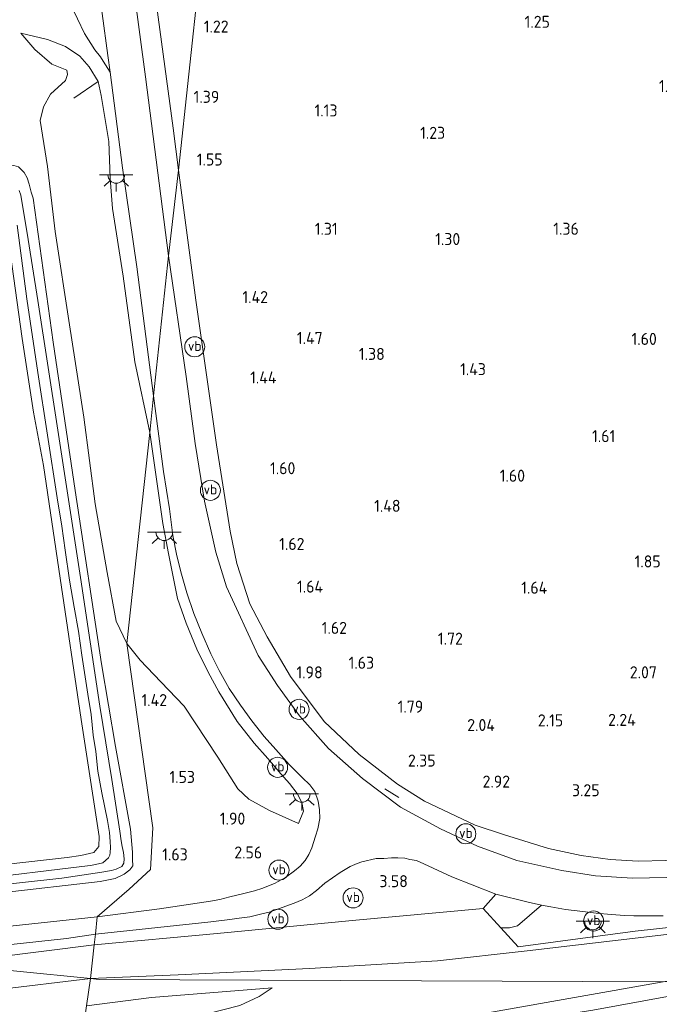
# Model space of a CAD drawing. Extents: x 126429 to 133038, y 413091 to 414846.
# Tile 230 of 256: x 131657 to 131753, y 413301 to 413448. Entities that reach past the tile are written whole.
import ezdxf
from ezdxf.enums import TextEntityAlignment as Align

# ---------------------------------------------------------------- set-up
doc = ezdxf.new("R2010")
doc.units = 0
for name, color, linetype, lineweight in [('B-ME-GR-BOUWLAND_AKKERBOUW-GV', 80, 'Continuous', 13), ('B-ME-GR-GRAS-GV', 60, 'Continuous', 13), ('B-ME-GW-TALUD_KRUIN-G', 90, 'Continuous', 18), ('B-ME-GW-TALUD_TEEN-G', 90, 'Continuous', 18), ('B-ME-IE-MEUBILAIR_WEGMEUBILAIR-G', 7, 'Continuous', 18), ('B-ME-IE-MEUBILAIR_WEGMEUBILAIR-S', 7, 'Continuous', 25), ('B-ME-IE-TERREINAFSCHEIDING_DOORGANG-G', 210, 'Continuous', 18), ('B-ME-IE-TERREINAFSCHEIDING_KUNSTMATIG_HEKWERK-G', 20, 'IE-TERREINAFSCHEIDING-KUNSTMATIG', 18), ('B-ME-OG-HOOGTEPUNT-S', 7, 'Continuous', 25), ('B-ME-OG-WATER_SLOOT-G', 120, 'Continuous', 18), ('B-ME-OG-WATER_SLOOT-GV', 120, 'Continuous', 18), ('B-ME-VH-VERHARDING_ASFALT-GV', 252, 'Continuous', 18), ('B-ME-VH-VERHARDING_BETON-GV', 252, 'Continuous', 18), ('B-ME-VH-VERHARDING_HALFVERHARDING-GV', 252, 'Continuous', 18), ('B-ME-VW-VERKEERSTEKEN_DRAAGCONSTRUCTIE-S', 7, 'Continuous', 25)]:
    doc.layers.add(name, color=color, linetype=linetype, lineweight=lineweight)
doc.styles.add('NLCS-ISO', font='NLCS-ISO.ttf')
doc.styles.add('NLCS-ISO-ANNOTATIVE-T18', font='NLCS-ISO.ttf', dxfattribs={"height": 1.8})
doc.linetypes.add('IE-TERREINAFSCHEIDING-KUNSTMATIG', pattern='A,4,[82,NLCS.SHX,S=0.75,R=90,X=0,Y=0],4,-2', length=10)

# ---------------------------------------------------------------- blocks, each defined once
blk = doc.blocks.new('SAL-HOOGTELABEL-SO')
at = {"color": 0, "linetype": 'ByBlock', "lineweight": -2, "style": 'NLCS-ISO-ANNOTATIVE-T18'}
blk.add_attdef('HOOGTE', text='', height=1.8, dxfattribs=at).set_placement((2.79, 0), align=Align.RIGHT)
blk = doc.blocks.new('SKL-ET_OV_LICHTPUNT-SO')
at = {"color": 0, "linetype": 'ByBlock', "lineweight": 18}
for points in [[(-1.25, 0), (-2.5, 0)], [(1.25, 0), (2.5, 0)], [(-0.92, -0.85), (-1.83, -1.7)], [(0, -1.25), (0, -2.5)], [(0.92, -0.85), (1.83, -1.7)]]:
    blk.add_lwpolyline(points, dxfattribs=at)
blk.add_lwpolyline([(0, 0), (1.25, 0, -1), (-1.25, 0)], format="xyb", close=True, dxfattribs=at)
blk = doc.blocks.new('SIE-WEG_PAAL_VERKEERSBORD-SO')
at = {"color": 0, "linetype": 'ByBlock', "lineweight": 18}
blk.add_circle((0, 0), 1.5, dxfattribs=at)
at = {"color": 0, "linetype": 'ByBlock', "lineweight": 18, "style": 'NLCS-ISO'}
blk.add_text('vb', height=1.5, dxfattribs=at).set_placement((0, 0.13), align=Align.MIDDLE_CENTER)

msp = doc.modelspace()

# ---------------------------------------------------------------- linework, layer by layer
at = {"layer": 'B-ME-GR-BOUWLAND_AKKERBOUW-GV'}
msp.add_polyline3d([(131655.55, 413417.302, 0.805), (131657.811, 413400.799, 0.853), (131659.524, 413389.821, 0.916), (131661.008, 413381.805, 0.858), (131663.507, 413364.98, 0.893), (131666.648, 413343.844, 1.036), (131669.339, 413326.349, 1.087), (131669.281, 413324.857, 1.099), (131668.566, 413323.985, 1.174), (131666.624, 413323.507, 1.182), (131664.578, 413323.2, 1.224), (131655.291, 413322.161, 1.141)], dxfattribs=at)
at = {"layer": 'B-ME-GR-GRAS-GV'}
for points in [[(131684.285, 413454.748, 1.184), (131681.215, 413425.991, 2.188), (131680.44, 413432.271, 2.221), (131677.681, 413452.618, 2.335), (131674.693, 413474.36, 2.307), (131672.15, 413494.626, 2.14), (131675.01, 413505.092, 1.221), (131678.774, 413517.495, 1.132), (131680.141, 413522.595, 1.148), (131681.166, 413535.463, 1.141), (131689.326, 413539.34, 0.876), (131693.518, 413539.809, 0.791)], [(131676.919, 413386.777, 2.652), (131673.484, 413355.229, 1.312), (131671.91, 413358.571, 1.212), (131670.564, 413365.851, 1.325), (131668.776, 413376.103, 1.212), (131667.073, 413389.044, 1.187), (131664.923, 413402.872, 1.187), (131662.753, 413416.803, 1.212), (131661.602, 413426.539, 1.287), (131660.521, 413433.437, 1.562), (131661.013, 413435.442, 1.787), (131662.094, 413437.331, 1.625), (131664.296, 413439.411, 1.887), (131664.613, 413440.292, 1.837), (131664.514, 413440.922, 1.825), (131662.269, 413441.859, 1.537), (131659.722, 413444.038, 1.5), (131657.648, 413446.469, 1.7), (131661.603, 413445.544, 2.137), (131664.302, 413444.478, 2.462), (131666.468, 413443.048, 2.575), (131667.855, 413441.421, 2.65), (131669.183, 413439.234, 2.557), (131669.635, 413437.138, 2.595), (131670.808, 413430.284, 2.52), (131670.999, 413424.798, 2.507), (131671.348, 413420.232, 2.495), (131672.958, 413410.12, 2.557), (131674.675, 413397.328, 2.507)], [(131702.369, 413329.049, 3.336), (131702.053, 413327.485, 3.334), (131701.701, 413326.42, 3.329), (131701.177, 413324.658, 3.302), (131700.727, 413323.652, 3.266), (131700.173, 413322.78, 3.257), (131699.425, 413321.926, 3.243), (131698.549, 413321.204, 3.23), (131697.203, 413320.237, 3.185), (131695.558, 413319.323, 3.167), (131694.695, 413318.962, 3.157), (131693.823, 413318.649, 3.117), (131692.563, 413318.223, 3.031), (131691.576, 413317.994, 3.004), (131690.773, 413317.773, 2.972), (131688.909, 413317.358, 2.9), (131687.422, 413316.956, 2.845), (131686.023, 413316.703, 2.827), (131678.351, 413315.538, 2.429), (131669.045, 413314.349, 2.06), (131673.8527, 413318.4994, 2.05), (131677.0249, 413321.4479, 1.225), (131677.3779, 413327.6406, 1.7062), (131673.484, 413355.229, 1.312), (131675.497, 413352.72, 1.472), (131678.59, 413349.502, 1.622), (131682.07, 413345.82, 1.859), (131687.089, 413338.215, 1.984), (131690.078, 413333.484, 2.084), (131691.729, 413331.953, 2.084), (131694.846, 413330.239, 2.384), (131699.165, 413328.303, 3.047), (131699.903, 413330.129, 3.3), (131699.681, 413331.451, 3.352), (131698.98, 413332.79, 3.288), (131697.82, 413334.286, 3.115), (131696.506, 413335.735, 3.18), (131694.575, 413338.011, 3.221), (131692.544, 413340.321, 3.135), (131689.984, 413343.575, 3.085), (131687.272, 413347.998, 2.977), (131685.677, 413350.942, 2.958), (131683.949, 413354.381, 2.913), (131682.382, 413358.25, 2.9), (131681.044, 413361.955, 2.882), (131679.71, 413368.651, 2.886), (131678.866, 413373.162, 2.805), (131676.919, 413386.777, 2.652), (131677.498, 413392.223, 2.72), (131678.967, 413380.943, 2.782), (131679.852, 413375.369, 2.863), (131680.394, 413371.383, 2.909), (131680.993, 413368.333, 2.918), (131681.691, 413365.564, 2.945), (131682.486, 413362.799, 2.958), (131683.509, 413359.704, 2.97), (131684.714, 413356.773, 3.038), (131686.07, 413353.686, 3.042), (131687.303, 413351.175, 3.049), (131688.775, 413348.508, 3.089), (131690.473, 413345.995, 3.135), (131692.17, 413343.656, 3.157), (131694.026, 413341.323, 3.193), (131695.773, 413339.352, 3.268), (131697.783, 413337.119, 3.254), (131699.707, 413335.183, 3.286), (131700.878, 413334.058, 3.312), (131701.633, 413333.076, 3.243), (131702.11, 413331.663, 3.214), (131702.317, 413330.368, 3.268)], [(131699.903, 413330.129, 3.3), (131699.165, 413328.303, 3.047), (131694.846, 413330.239, 2.384), (131691.729, 413331.953, 2.084), (131690.078, 413333.484, 2.084), (131687.089, 413338.215, 1.984), (131682.07, 413345.82, 1.859), (131678.59, 413349.502, 1.622), (131675.497, 413352.72, 1.472), (131673.484, 413355.229, 1.312), (131676.919, 413386.777, 2.652), (131678.866, 413373.162, 2.805), (131679.71, 413368.651, 2.886), (131681.044, 413361.955, 2.882), (131682.382, 413358.25, 2.9), (131683.949, 413354.381, 2.913), (131685.677, 413350.942, 2.958), (131687.272, 413347.998, 2.977), (131689.984, 413343.575, 3.085), (131692.544, 413340.321, 3.135), (131694.575, 413338.011, 3.221), (131696.506, 413335.735, 3.18), (131697.82, 413334.286, 3.115), (131698.98, 413332.79, 3.288), (131699.681, 413331.451, 3.352)], [(131687.012, 413311.833, 3.017), (131668.588, 413310.135, 2.08), (131668.791, 413311.738, 2.178), (131686.066, 413313.58, 2.894), (131688.88, 413313.942, 2.981), (131690.315, 413314.15, 3.053), (131691.896, 413314.355, 3.075), (131693.469, 413314.732, 3.203), (131694.788, 413315.056, 3.209), (131696.342, 413315.594, 3.243), (131697.291, 413315.938, 3.216), (131698.539, 413316.378, 3.275), (131699.704, 413316.906, 3.281), (131700.796, 413317.502, 3.261), (131701.842, 413318.272, 3.359), (131703.099, 413319.362, 3.443), (131705.389, 413320.995, 3.381), (131706.877, 413321.895, 3.356), (131707.926, 413322.315, 3.424), (131708.623, 413322.554, 3.443), (131710.784, 413323.071, 3.444), (131711.952, 413323.073, 3.474), (131713.077, 413323.144, 3.479), (131714.036, 413323.181, 3.479), (131715.1, 413323.098, 3.479), (131715.823, 413322.918, 3.479), (131716.837, 413322.751, 3.529), (131717.91, 413322.291, 3.529), (131722.13, 413320.306, 3.537), (131725.161, 413319.125, 3.535), (131728.686, 413317.718, 3.569), (131726.796, 413315.597, 3.605), (131707.729, 413313.834, 3.361)], [(131765.9, 413306.499, 5.967), (131753.718, 413304.612, 5.926), (131669.34, 413304.952, 2.687), (131668.042, 413305.112, 2.449), (131681.173, 413305.694, 3.087), (131700.82, 413306.613, 3.612), (131719.983, 413307.783, 3.824), (131733.397, 413309.259, 3.874), (131754.242, 413311.7, 3.912), (131780.16, 413315.151, 4.174), (131800.27, 413317.838, 4.449), (131818.517, 413319.815, 4.774), (131822.072, 413320.279, 4.924), (131806.109, 413315.444, 5.342), (131791.272, 413311.716, 5.804), (131776.325, 413308.586, 5.985)], [(131668.588, 413310.135, 2.08), (131645.977, 413307.314, 1.695), (131637.283, 413308.181, 1.407), (131664.486, 413311.087, 1.889), (131668.791, 413311.738, 2.178)], [(131668.588, 413310.135, 2.08), (131668.042, 413305.112, 2.449), (131645.977, 413307.314, 1.695)], [(131682.777, 413291.521, 6.205), (131665.718, 413289.287, 6.11), (131665.974, 413291.057, 5.859), (131695.155, 413294.536, 6.178), (131728.021, 413300.075, 6.274), (131753.718, 413304.612, 5.926), (131767.755, 413304.872, 6.043), (131743.187, 413300.366, 6.175), (131725.437, 413297.616, 6.157), (131700.593, 413294.007, 6.203)], [(131753.718, 413304.612, 5.926), (131728.021, 413300.075, 6.274), (131695.155, 413294.536, 6.178), (131665.974, 413291.057, 5.859), (131666.784, 413296.566, 4.179), (131685.289, 413299.771, 4.107), (131690.403, 413301.11, 4.095), (131693.305, 413302.421, 4.02), (131695.217, 413303.744, 4.02), (131677.17, 413302.264, 3.92), (131667.44, 413301.02, 3.807), (131668.042, 413305.112, 2.449), (131669.34, 413304.952, 2.687)], [(131685.289, 413299.771, 4.107), (131666.784, 413296.566, 4.179), (131667.44, 413301.02, 3.807), (131677.17, 413302.264, 3.92), (131695.217, 413303.744, 4.02), (131693.305, 413302.421, 4.02), (131690.403, 413301.11, 4.095)]]:
    msp.add_polyline3d(points, close=True, dxfattribs=at)
for points in [[(131677.681, 413452.618, 2.335), (131680.44, 413432.271, 2.221), (131681.215, 413425.991, 2.188), (131679.738, 413413.172, 2.598), (131676.292, 413439.936, 2.574), (131671.962, 413472.395, 2.554)], [(131754.115, 413322.769, 3.521), (131749.987, 413322.68, 3.562), (131745.782, 413322.91, 3.578), (131741.466, 413323.528, 3.617), (131736.584, 413324.552, 3.557), (131729.997, 413326.595, 3.569), (131725.62, 413328.035, 3.313), (131717.998, 413331.662, 3.053), (131713.987, 413334.172, 2.873), (131708.247, 413338.626, 2.617), (131703.003, 413343.544, 2.315), (131697.982, 413350.285, 2.284), (131694.47, 413356.191, 2.284), (131691.898, 413361.159, 2.216), (131689.925, 413367.191, 2.243), (131688.923, 413371.989, 2.347), (131686.891, 413384.909, 2.352), (131683.807, 413406.542, 2.365), (131681.215, 413425.991, 2.188), (131684.285, 413454.748, 1.184)], [(131664.019, 413453.063, 2.501), (131667.166, 413446.424, 2.509), (131668.695, 413443.982, 2.497), (131669.53, 413442.947, 2.509), (131669.94, 413442.281, 2.534), (131670.972, 413440.661, 2.642), (131672.82, 413426.319, 2.753), (131674.998, 413411.556, 2.716), (131677.498, 413392.223, 2.72), (131676.919, 413386.777, 2.652), (131674.675, 413397.328, 2.507), (131672.958, 413410.12, 2.557), (131671.348, 413420.232, 2.495), (131670.999, 413424.798, 2.507), (131670.808, 413430.284, 2.52), (131669.635, 413437.138, 2.595), (131669.183, 413439.234, 2.557), (131667.855, 413441.421, 2.65), (131666.468, 413443.048, 2.575), (131664.302, 413444.478, 2.462), (131661.603, 413445.544, 2.137), (131657.648, 413446.469, 1.7), (131659.722, 413444.038, 1.5), (131662.269, 413441.859, 1.537), (131664.514, 413440.922, 1.825), (131664.613, 413440.292, 1.837), (131664.296, 413439.411, 1.887), (131662.094, 413437.331, 1.625), (131661.013, 413435.442, 1.787), (131660.521, 413433.437, 1.562), (131661.602, 413426.539, 1.287), (131662.753, 413416.803, 1.212), (131664.923, 413402.872, 1.187), (131667.073, 413389.044, 1.187), (131668.776, 413376.103, 1.212), (131670.564, 413365.851, 1.325), (131671.91, 413358.571, 1.212), (131673.484, 413355.229, 1.312), (131677.3779, 413327.6406, 1.7062), (131677.0249, 413321.4479, 1.225), (131673.8527, 413318.4994, 2.05), (131669.045, 413314.349, 2.06), (131655.094, 413312.855, 1.626)], [(131657.282, 413426.497, 0.888), (131657.748, 413426.06, 0.904), (131658.116, 413425.655, 0.904), (131658.555, 413424.86, 0.929), (131658.868, 413423.9, 1.042), (131659.18, 413422.715, 1.025), (131659.466, 413421.79, 0.986), (131662.451, 413400.289, 1.172), (131665.766, 413378.084, 1.177), (131669.688, 413352.165, 1.169), (131671.809, 413339.813, 1.038), (131674.04, 413327.465, 1.325), (131674.36, 413324.002, 1.473), (131674.359, 413322.915, 1.438), (131674.378, 413321.969, 1.515), (131673.952, 413321.355, 1.456), (131673.088, 413320.75, 1.474), (131671.731, 413320.076, 1.461), (131669.519, 413319.636, 1.338), (131654.69, 413317.951, 1.263)], [(131654.69, 413317.951, 1.263), (131669.519, 413319.636, 1.338), (131671.731, 413320.076, 1.461), (131673.088, 413320.75, 1.474), (131673.952, 413321.355, 1.456), (131674.378, 413321.969, 1.515), (131674.359, 413322.915, 1.438), (131674.36, 413324.002, 1.473), (131674.04, 413327.465, 1.325), (131671.809, 413339.813, 1.038), (131669.688, 413352.165, 1.169), (131665.766, 413378.084, 1.177), (131662.451, 413400.289, 1.172), (131659.466, 413421.79, 0.986), (131659.18, 413422.715, 1.025), (131658.868, 413423.9, 1.042), (131658.555, 413424.86, 0.929), (131658.116, 413425.655, 0.904), (131657.748, 413426.06, 0.904), (131657.282, 413426.497, 0.888)], [(131756.8353, 413320.2843, 3.795), (131749.1471, 413320.123, 3.82), (131743.612, 413320.4862, 3.77), (131738.5764, 413321.2912, 3.72), (131731.8362, 413322.7528, 3.6825), (131725.9605, 413324.9144, 3.6825), (131720.4293, 413327.4884, 3.6075), (131714.441, 413330.7573, 3.47), (131708.7379, 413335.0305, 3.445), (131703.6632, 413339.5342, 3.4325), (131699.3316, 413344.3905, 3.395), (131696.0279, 413348.93, 3.245), (131693.1356, 413353.4161, 3.17), (131688.4099, 413363.6964, 3.02), (131686.8201, 413368.8855, 3.02), (131685.1046, 413376.4998, 3.045), (131683.7046, 413385.1428, 3.07), (131682.3601, 413395.1357, 2.995), (131679.738, 413413.172, 2.598), (131681.215, 413425.991, 2.188), (131683.807, 413406.542, 2.365), (131686.891, 413384.909, 2.352), (131688.923, 413371.989, 2.347), (131689.925, 413367.191, 2.243), (131691.898, 413361.159, 2.216), (131694.47, 413356.191, 2.284), (131697.982, 413350.285, 2.284), (131703.003, 413343.544, 2.315), (131708.247, 413338.626, 2.617), (131713.987, 413334.172, 2.873), (131717.998, 413331.662, 3.053), (131725.62, 413328.035, 3.313), (131729.997, 413326.595, 3.569), (131736.584, 413324.552, 3.557), (131741.466, 413323.528, 3.617), (131745.782, 413322.91, 3.578), (131749.987, 413322.68, 3.562), (131754.115, 413322.769, 3.521)], [(131652.407, 413318.905, -0.258), (131663.775, 413320.113, -0.258), (131669.769, 413321.02, -0.258), (131671.216, 413321.292, -0.258), (131671.886, 413321.47, -0.258), (131672.725, 413321.848, -0.258), (131673.048, 413322.36, -0.258), (131673.081, 413323.026, -0.258), (131672.988, 413323.952, -0.258), (131672.77, 413324.863, -0.258), (131672.664, 413325.685, -0.258), (131672.443, 413327.148, -0.258), (131671.243, 413334.883, -0.258), (131669.448, 413345.855, -0.258), (131666.563, 413365.104, -0.258), (131663.16, 413387.098, -0.258), (131660.179, 413406.483, -0.258), (131658.733, 413415.626, -0.258), (131657.656, 413422.253, -0.258), (131657.379, 413422.924, -0.258)], [(131657.107, 413417.781, -0.258), (131658.549, 413406.74, -0.258), (131660.191, 413395.751, -0.258), (131663.062, 413377.006, -0.258), (131663.747, 413372.737, -0.258), (131664.272, 413369.17, -0.258), (131664.934, 413364.671, -0.258), (131665.602, 413360.671, -0.258), (131666.274, 413357.071, -0.258), (131666.776, 413353.484, -0.258), (131667.64, 413347.621, -0.258), (131668.141, 413344.598, -0.258), (131668.429, 413341.528, -0.258), (131668.828, 413339.088, -0.258), (131669.146, 413336.118, -0.258), (131669.768, 413332.876, -0.258), (131670.572, 413328.755, -0.258), (131670.881, 413326.946, -0.258), (131671.019, 413325.615, -0.258), (131671.067, 413324.705, -0.258), (131670.993, 413323.962, -0.258), (131670.948, 413323.553, -0.258), (131670.733, 413323.17, -0.258), (131669.923, 413322.438, -0.258), (131669.272, 413322.249, -0.258), (131668.061, 413322.024, -0.258), (131666.769, 413321.864, -0.258), (131651.091, 413319.953, -0.258)], [(131655.291, 413322.161, 1.141), (131664.578, 413323.2, 1.224), (131666.624, 413323.507, 1.182), (131668.566, 413323.985, 1.174), (131669.281, 413324.857, 1.099), (131669.339, 413326.349, 1.087), (131666.648, 413343.844, 1.036), (131663.507, 413364.98, 0.893), (131661.008, 413381.805, 0.858), (131659.524, 413389.821, 0.916), (131657.811, 413400.799, 0.853), (131655.55, 413417.302, 0.805)], [(131754.242, 413311.7, 3.912), (131733.397, 413309.259, 3.874), (131719.983, 413307.783, 3.824), (131700.82, 413306.613, 3.612), (131681.173, 413305.694, 3.087), (131668.042, 413305.112, 2.449), (131668.588, 413310.135, 2.08), (131687.012, 413311.833, 3.017), (131707.729, 413313.834, 3.361), (131726.796, 413315.597, 3.605), (131729.436, 413312.702, 3.655), (131732.015, 413309.87, 3.66), (131749.526, 413312.183, 3.913), (131765.496, 413313.944, 3.94)], [(131765.496, 413313.944, 3.94), (131749.526, 413312.183, 3.913), (131732.015, 413309.87, 3.66), (131729.436, 413312.702, 3.655), (131730.753, 413312.69, 3.632), (131731.913, 413313.025, 3.682), (131735.536, 413316.076, 3.65), (131736.908, 413315.832, 3.703), (131739.136, 413315.467, 3.614), (131741.69, 413315.135, 3.669), (131743.692, 413314.904, 3.645), (131745.948, 413314.718, 3.682), (131747.977, 413314.57, 3.673), (131749.334, 413314.475, 3.678), (131751.085, 413314.483, 3.673), (131753.723, 413314.5, 3.687)], [(131359.166, 413279.204, 1.488), (131379.955, 413280.557, 1.494), (131418.63, 413283.569, 1.494), (131453.943, 413286.677, 1.494), (131486.244, 413289.916, 1.494), (131516.163, 413293.063, 1.494), (131552.551, 413296.95, 1.494), (131582.21, 413300.285, 1.504), (131606.751, 413303.138, 1.614), (131641.702, 413307, 1.866), (131645.977, 413307.314, 1.695), (131668.042, 413305.112, 2.449), (131653.889, 413303.425, 2.422), (131633.764, 413301.113, 2.174), (131610.083, 413298.526, 2.103), (131585.061, 413295.133, 2.007), (131555.669, 413291.76, 1.876), (131528.106, 413288.674, 1.986), (131499.848, 413286.532, 1.879), (131475.561, 413284.592, 1.726), (131451.108, 413282.218, 1.776), (131424.707, 413279.813, 1.703), (131394.466, 413276.774, 1.79), (131362.099, 413274.42, 1.841)], [(131633.764, 413301.113, 2.174), (131653.889, 413303.425, 2.422), (131668.042, 413305.112, 2.449), (131667.44, 413301.02, 3.807)]]:
    msp.add_polyline3d(points, dxfattribs=at)
at = {"layer": 'B-ME-GW-TALUD_KRUIN-G'}
for points in [[(131657.648, 413446.469, 1.7), (131661.603, 413445.544, 2.137), (131664.302, 413444.478, 2.462), (131666.468, 413443.048, 2.575), (131667.855, 413441.421, 2.65), (131669.183, 413439.234, 2.557), (131669.635, 413437.138, 2.595), (131670.808, 413430.284, 2.52), (131670.999, 413424.798, 2.507), (131671.348, 413420.232, 2.495), (131672.958, 413410.12, 2.557), (131674.675, 413397.328, 2.507), (131676.919, 413386.777, 2.652)], [(131676.919, 413386.777, 2.652), (131678.866, 413373.162, 2.805), (131679.71, 413368.651, 2.886), (131681.044, 413361.955, 2.882), (131682.382, 413358.25, 2.9), (131683.949, 413354.381, 2.913), (131685.677, 413350.942, 2.958), (131687.272, 413347.998, 2.977), (131689.984, 413343.575, 3.085), (131692.544, 413340.321, 3.135), (131694.575, 413338.011, 3.221), (131696.506, 413335.735, 3.18), (131697.82, 413334.286, 3.115), (131698.98, 413332.79, 3.288), (131699.681, 413331.451, 3.352), (131699.903, 413330.129, 3.3), (131699.165, 413328.303, 3.047)], [(131753.718, 413304.612, 5.926), (131728.021, 413300.075, 6.274), (131695.155, 413294.536, 6.178), (131665.974, 413291.057, 5.859)], [(131667.44, 413301.02, 3.807), (131677.17, 413302.264, 3.92), (131695.217, 413303.744, 4.02)]]:
    msp.add_polyline3d(points, dxfattribs=at)
at = {"layer": 'B-ME-GW-TALUD_TEEN-G'}
for points in [[(131657.648, 413446.469, 1.7), (131659.722, 413444.038, 1.5), (131662.269, 413441.859, 1.537), (131664.514, 413440.922, 1.825), (131664.613, 413440.292, 1.837), (131664.296, 413439.411, 1.887), (131662.094, 413437.331, 1.625), (131661.013, 413435.442, 1.787), (131660.521, 413433.437, 1.562), (131661.602, 413426.539, 1.287), (131662.753, 413416.803, 1.212), (131664.923, 413402.872, 1.187), (131667.073, 413389.044, 1.187), (131668.776, 413376.103, 1.212), (131670.564, 413365.851, 1.325), (131671.91, 413358.571, 1.212), (131673.484, 413355.229, 1.312)], [(131673.484, 413355.229, 1.312), (131675.497, 413352.72, 1.472), (131678.59, 413349.502, 1.622), (131682.07, 413345.82, 1.859), (131687.089, 413338.215, 1.984), (131690.078, 413333.484, 2.084), (131691.729, 413331.953, 2.084), (131694.846, 413330.239, 2.384), (131699.165, 413328.303, 3.047)], [(131668.042, 413305.112, 2.449), (131681.173, 413305.694, 3.087), (131700.82, 413306.613, 3.612), (131719.983, 413307.783, 3.824), (131733.397, 413309.259, 3.874), (131754.242, 413311.7, 3.912), (131780.16, 413315.151, 4.174), (131800.27, 413317.838, 4.449), (131818.517, 413319.815, 4.774), (131822.072, 413320.279, 4.924)], [(131668.042, 413305.112, 2.449), (131653.889, 413303.425, 2.422), (131633.764, 413301.113, 2.174), (131610.083, 413298.526, 2.103), (131585.061, 413295.133, 2.007), (131555.669, 413291.76, 1.876), (131528.106, 413288.674, 1.986), (131499.848, 413286.532, 1.879), (131475.561, 413284.592, 1.726), (131451.108, 413282.218, 1.776), (131424.707, 413279.813, 1.703), (131394.466, 413276.774, 1.79), (131362.099, 413274.42, 1.841), (131328.6, 413272.349, 1.871), (131297.527, 413270.053, 2.014)], [(131695.217, 413303.744, 4.02), (131693.305, 413302.421, 4.02), (131690.403, 413301.11, 4.095), (131685.289, 413299.771, 4.107), (131666.784, 413296.566, 4.179)]]:
    msp.add_polyline3d(points, dxfattribs=at)
at = {"layer": 'B-ME-IE-MEUBILAIR_WEGMEUBILAIR-G'}
msp.add_polyline3d([(131712.077, 413333.478, 3.17), (131714.167, 413332.209, 3.145)], dxfattribs=at)
at = {"layer": 'B-ME-IE-TERREINAFSCHEIDING_DOORGANG-G'}
msp.add_polyline3d([(131726.796, 413315.597, 3.605), (131729.436, 413312.702, 3.655)], dxfattribs=at)
at = {"layer": 'B-ME-IE-TERREINAFSCHEIDING_KUNSTMATIG_HEKWERK-G'}
for points in [[(131681.215, 413425.991, 2.188), (131680.44, 413432.271, 2.221), (131677.681, 413452.618, 2.335), (131674.693, 413474.36, 2.307), (131672.15, 413494.626, 2.14)], [(131665.558, 413436.766, 2.295), (131669.183, 413439.234, 2.557)], [(131725.62, 413328.035, 3.313), (131717.998, 413331.662, 3.053), (131713.987, 413334.172, 2.873), (131708.247, 413338.626, 2.617), (131703.003, 413343.544, 2.315), (131697.982, 413350.285, 2.284), (131694.47, 413356.191, 2.284), (131691.898, 413361.159, 2.216), (131689.925, 413367.191, 2.243), (131688.923, 413371.989, 2.347), (131686.891, 413384.909, 2.352), (131683.807, 413406.542, 2.365), (131681.215, 413425.991, 2.188)], [(131725.62, 413328.035, 3.313), (131729.997, 413326.595, 3.569), (131736.584, 413324.552, 3.557), (131741.466, 413323.528, 3.617), (131745.782, 413322.91, 3.578), (131749.987, 413322.68, 3.562), (131754.115, 413322.769, 3.521), (131757.819, 413323.012, 3.523), (131760.704, 413323.258, 3.689), (131769.611, 413324.263, 3.623), (131776.049, 413325.225, 3.906)], [(131825.881, 413319.515, 5.075), (131825.702, 413320.458, 4.978), (131825.441, 413321.827, 4.836), (131814.018, 413320.398, 4.587), (131795.355, 413317.976, 4.112), (131765.496, 413313.944, 3.94), (131749.526, 413312.183, 3.913), (131732.015, 413309.87, 3.66), (131729.436, 413312.702, 3.655)], [(131668.588, 413310.135, 2.08), (131687.012, 413311.833, 3.017), (131707.729, 413313.834, 3.361), (131726.796, 413315.597, 3.605)], [(131645.977, 413307.314, 1.695), (131668.588, 413310.135, 2.08)]]:
    msp.add_polyline3d(points, dxfattribs=at)
at = {"layer": 'B-ME-OG-WATER_SLOOT-G'}
for points in [[(131656.579, 413426.685, 0.786), (131655.433, 413426.617, 0.841), (131654.593, 413425.837, 0.961), (131654.333, 413424.332, 0.861), (131654.906, 413421.1, 0.847), (131655.55, 413417.302, 0.805), (131657.811, 413400.799, 0.853), (131659.524, 413389.821, 0.916), (131661.008, 413381.805, 0.858), (131663.507, 413364.98, 0.893), (131666.648, 413343.844, 1.036), (131669.339, 413326.349, 1.087), (131669.281, 413324.857, 1.099), (131668.566, 413323.985, 1.174), (131666.624, 413323.507, 1.182), (131664.578, 413323.2, 1.224), (131655.291, 413322.161, 1.141), (131635.65, 413319.346, 1.07), (131630.344, 413318.786, 1.096), (131627.159, 413318.852, 0.981)], [(131671.809, 413339.813, 1.038), (131669.688, 413352.165, 1.169), (131665.766, 413378.084, 1.177), (131662.451, 413400.289, 1.172), (131659.466, 413421.79, 0.986), (131659.18, 413422.715, 1.025), (131658.868, 413423.9, 1.042), (131658.555, 413424.86, 0.929), (131658.116, 413425.655, 0.904), (131657.748, 413426.06, 0.904), (131657.282, 413426.497, 0.888), (131656.579, 413426.685, 0.786)], [(131671.809, 413339.813, 1.038), (131674.04, 413327.465, 1.325), (131674.36, 413324.002, 1.473), (131674.359, 413322.915, 1.438), (131674.378, 413321.969, 1.515), (131673.952, 413321.355, 1.456), (131673.088, 413320.75, 1.474), (131671.731, 413320.076, 1.461), (131669.519, 413319.636, 1.338)], [(131669.519, 413319.636, 1.338), (131654.69, 413317.951, 1.263), (131628.342, 413314.919, 1.039), (131603.674, 413311.535, 0.905)]]:
    msp.add_polyline3d(points, dxfattribs=at)
at = {"layer": 'B-ME-OG-WATER_SLOOT-GV'}
for points in [[(131657.379, 413422.924, -0.258), (131657.656, 413422.253, -0.258), (131658.733, 413415.626, -0.258), (131660.179, 413406.483, -0.258), (131663.16, 413387.098, -0.258), (131666.563, 413365.104, -0.258), (131669.448, 413345.855, -0.258), (131671.243, 413334.883, -0.258), (131672.443, 413327.148, -0.258), (131672.664, 413325.685, -0.258), (131672.77, 413324.863, -0.258), (131672.988, 413323.952, -0.258), (131673.081, 413323.026, -0.258), (131673.048, 413322.36, -0.258), (131672.725, 413321.848, -0.258), (131671.886, 413321.47, -0.258), (131671.216, 413321.292, -0.258), (131669.769, 413321.02, -0.258), (131663.775, 413320.113, -0.258), (131652.407, 413318.905, -0.258)], [(131651.091, 413319.953, -0.258), (131666.769, 413321.864, -0.258), (131668.061, 413322.024, -0.258), (131669.272, 413322.249, -0.258), (131669.923, 413322.438, -0.258), (131670.733, 413323.17, -0.258), (131670.948, 413323.553, -0.258), (131670.993, 413323.962, -0.258), (131671.067, 413324.705, -0.258), (131671.019, 413325.615, -0.258), (131670.881, 413326.946, -0.258), (131670.572, 413328.755, -0.258), (131669.768, 413332.876, -0.258), (131669.146, 413336.118, -0.258), (131668.828, 413339.088, -0.258), (131668.429, 413341.528, -0.258), (131668.141, 413344.598, -0.258), (131667.64, 413347.621, -0.258), (131666.776, 413353.484, -0.258), (131666.274, 413357.071, -0.258), (131665.602, 413360.671, -0.258), (131664.934, 413364.671, -0.258), (131664.272, 413369.17, -0.258), (131663.747, 413372.737, -0.258), (131663.062, 413377.006, -0.258), (131660.191, 413395.751, -0.258), (131658.549, 413406.74, -0.258), (131657.107, 413417.781, -0.258)]]:
    msp.add_polyline3d(points, dxfattribs=at)
at = {"layer": 'B-ME-VH-VERHARDING_ASFALT-GV'}
for points in [[(131671.962, 413472.395, 2.554), (131676.292, 413439.936, 2.574), (131679.738, 413413.172, 2.598), (131677.498, 413392.223, 2.72), (131674.998, 413411.556, 2.716), (131672.82, 413426.319, 2.753), (131670.972, 413440.661, 2.642), (131670.652, 413443.139, 2.623), (131668.971, 413455.745, 2.615)], [(131753.723, 413314.5, 3.687), (131751.085, 413314.483, 3.673), (131749.334, 413314.475, 3.678), (131747.977, 413314.57, 3.673), (131745.948, 413314.718, 3.682), (131743.692, 413314.904, 3.645), (131741.69, 413315.135, 3.669), (131739.136, 413315.467, 3.614), (131736.908, 413315.832, 3.703), (131735.536, 413316.076, 3.65), (131733.504, 413316.548, 3.655), (131728.686, 413317.718, 3.569), (131725.161, 413319.125, 3.535), (131722.13, 413320.306, 3.537), (131717.91, 413322.291, 3.529), (131716.837, 413322.751, 3.529), (131715.823, 413322.918, 3.479), (131715.1, 413323.098, 3.479), (131714.036, 413323.181, 3.479), (131713.077, 413323.144, 3.479), (131711.952, 413323.073, 3.474), (131710.784, 413323.071, 3.444), (131708.623, 413322.554, 3.443), (131707.926, 413322.315, 3.424), (131706.877, 413321.895, 3.356), (131705.389, 413320.995, 3.381), (131703.099, 413319.362, 3.443), (131701.842, 413318.272, 3.359), (131700.796, 413317.502, 3.261), (131699.704, 413316.906, 3.281), (131698.539, 413316.378, 3.275), (131697.291, 413315.938, 3.216), (131696.342, 413315.594, 3.243), (131694.788, 413315.056, 3.209), (131693.469, 413314.732, 3.203), (131691.896, 413314.355, 3.075), (131690.315, 413314.15, 3.053), (131688.88, 413313.942, 2.981), (131686.066, 413313.58, 2.894), (131668.791, 413311.738, 2.178), (131669.045, 413314.349, 2.06), (131678.351, 413315.538, 2.429), (131686.023, 413316.703, 2.827), (131687.422, 413316.956, 2.845), (131688.909, 413317.358, 2.9), (131690.773, 413317.773, 2.972), (131691.576, 413317.994, 3.004), (131692.563, 413318.223, 3.031), (131693.823, 413318.649, 3.117), (131694.695, 413318.962, 3.157), (131695.558, 413319.323, 3.167), (131697.203, 413320.237, 3.185), (131698.549, 413321.204, 3.23), (131699.425, 413321.926, 3.243), (131700.173, 413322.78, 3.257), (131700.727, 413323.652, 3.266), (131701.177, 413324.658, 3.302), (131701.701, 413326.42, 3.329), (131702.053, 413327.485, 3.334), (131702.369, 413329.049, 3.336), (131702.317, 413330.368, 3.268), (131702.11, 413331.663, 3.214), (131701.633, 413333.076, 3.243), (131700.878, 413334.058, 3.312), (131699.707, 413335.183, 3.286), (131697.783, 413337.119, 3.254), (131695.773, 413339.352, 3.268), (131694.026, 413341.323, 3.193), (131692.17, 413343.656, 3.157), (131690.473, 413345.995, 3.135), (131688.775, 413348.508, 3.089), (131687.303, 413351.175, 3.049), (131686.07, 413353.686, 3.042), (131684.714, 413356.773, 3.038), (131683.509, 413359.704, 2.97), (131682.486, 413362.799, 2.958), (131681.691, 413365.564, 2.945), (131680.993, 413368.333, 2.918), (131680.394, 413371.383, 2.909), (131679.852, 413375.369, 2.863), (131678.967, 413380.943, 2.782), (131677.498, 413392.223, 2.72), (131679.738, 413413.172, 2.598), (131682.3601, 413395.1357, 2.995), (131683.7046, 413385.1428, 3.07), (131685.1046, 413376.4998, 3.045), (131686.8201, 413368.8855, 3.02), (131688.4099, 413363.6964, 3.02), (131693.1356, 413353.4161, 3.17), (131696.0279, 413348.93, 3.245), (131699.3316, 413344.3905, 3.395), (131703.6632, 413339.5342, 3.4325), (131708.7379, 413335.0305, 3.445), (131714.441, 413330.7573, 3.47), (131720.4293, 413327.4884, 3.6075), (131725.9605, 413324.9144, 3.6825), (131731.8362, 413322.7528, 3.6825), (131738.5764, 413321.2912, 3.72), (131743.612, 413320.4862, 3.77), (131749.1471, 413320.123, 3.82), (131756.8353, 413320.2843, 3.795)]]:
    msp.add_polyline3d(points, dxfattribs=at)
msp.add_polyline3d([(131664.486, 413311.087, 1.889), (131637.283, 413308.181, 1.407), (131623.703, 413309.536, 1.306), (131635.922, 413310.738, 1.379), (131655.094, 413312.855, 1.626), (131669.045, 413314.349, 2.06), (131668.791, 413311.738, 2.178)], close=True, dxfattribs=at)
at = {"layer": 'B-ME-VH-VERHARDING_BETON-GV'}
msp.add_polyline3d([(131731.913, 413313.025, 3.682), (131730.753, 413312.69, 3.632), (131729.436, 413312.702, 3.655), (131726.796, 413315.597, 3.605), (131728.686, 413317.718, 3.569), (131733.504, 413316.548, 3.655), (131735.536, 413316.076, 3.65)], close=True, dxfattribs=at)
at = {"layer": 'B-ME-VH-VERHARDING_HALFVERHARDING-GV'}
msp.add_polyline3d([(131668.971, 413455.745, 2.615), (131670.652, 413443.139, 2.623), (131670.972, 413440.661, 2.642), (131669.94, 413442.281, 2.534), (131669.53, 413442.947, 2.509), (131668.695, 413443.982, 2.497), (131667.166, 413446.424, 2.509), (131664.019, 413453.063, 2.501)], dxfattribs=at)
msp.add_polyline3d([(131691.497, 413289.712, 6.122), (131665.342, 413286.183, 6.094), (131665.718, 413289.287, 6.11), (131682.777, 413291.521, 6.205), (131700.593, 413294.007, 6.203), (131725.437, 413297.616, 6.157), (131743.187, 413300.366, 6.175), (131767.755, 413304.872, 6.043), (131782.446, 413305.143, 5.899), (131763.487, 413300.901, 6.111), (131744.558, 413297.361, 6.137), (131717.653, 413293.241, 6.149)], close=True, dxfattribs=at)

# ---------------------------------------------------------------- block references
at = {"layer": 'B-ME-IE-MEUBILAIR_WEGMEUBILAIR-S'}
for p in [(131671.91, 413425.287, 2.55), (131679.095, 413371.844, 2.809), (131699.661, 413332.726, 3.388), (131743.21, 413313.676, 3.813)]:
    msp.add_blockref('SKL-ET_OV_LICHTPUNT-SO', p, dxfattribs=at)
at = {"layer": 'B-ME-OG-HOOGTEPUNT-S'}
for p, values in [((131733.991, 413447.268, 1.246), {'HOOGTE': '1.25'}), ((131685.92, 413446.558, 1.217), {'HOOGTE': '1.22'}), ((131754.123, 413437.657, 1.567), {'HOOGTE': '1.57'}), ((131684.53, 413436.047, 1.385), {'HOOGTE': '1.39'}), ((131702.215, 413434.016, 1.133), {'HOOGTE': '1.13'}), ((131718.32, 413430.671, 1.232), {'HOOGTE': '1.23'}), ((131685.029, 413426.679, 1.548), {'HOOGTE': '1.55'}), ((131702.245, 413416.316, 1.308), {'HOOGTE': '1.31'}), ((131738.316, 413416.327, 1.358), {'HOOGTE': '1.36'}), ((131720.574, 413414.786, 1.302), {'HOOGTE': '1.30'}), ((131691.823, 413406.112, 1.417), {'HOOGTE': '1.42'}), ((131699.999, 413399.999, 1.47), {'HOOGTE': '1.47'}), ((131749.986, 413399.854, 1.601), {'HOOGTE': '1.60'}), ((131709.284, 413397.609, 1.383), {'HOOGTE': '1.38'}), ((131724.417, 413395.333, 1.434), {'HOOGTE': '1.43'}), ((131693.092, 413394.093, 1.442), {'HOOGTE': '1.44'}), ((131743.768, 413385.325, 1.608), {'HOOGTE': '1.61'}), ((131695.908, 413380.523, 1.604), {'HOOGTE': '1.60'}), ((131730.269, 413379.404, 1.602), {'HOOGTE': '1.60'}), ((131711.647, 413374.896, 1.483), {'HOOGTE': '1.48'}), ((131697.273, 413369.198, 1.617), {'HOOGTE': '1.62'}), ((131750.567, 413366.589, 1.846), {'HOOGTE': '1.85'}), ((131700.053, 413362.819, 1.642), {'HOOGTE': '1.64'}), ((131733.596, 413362.661, 1.636), {'HOOGTE': '1.64'}), ((131703.635, 413356.65, 1.617), {'HOOGTE': '1.62'}), ((131720.973, 413355.041, 1.721), {'HOOGTE': '1.72'}), ((131707.695, 413351.438, 1.63), {'HOOGTE': '1.63'}), ((131700.002, 413350.002, 1.981), {'HOOGTE': '1.98'}), ((131750, 413350.01, 2.067), {'HOOGTE': '2.07'}), ((131676.72, 413345.854, 1.421), {'HOOGTE': '1.42'}), ((131715.04, 413344.873, 1.792), {'HOOGTE': '1.79'}), ((131735.973, 413342.822, 2.154), {'HOOGTE': '2.15'}), ((131746.835, 413342.898, 2.242), {'HOOGTE': '2.24'}), ((131725.768, 413342.126, 2.042), {'HOOGTE': '2.04'}), ((131716.888, 413336.811, 2.346), {'HOOGTE': '2.35'}), ((131680.896, 413334.359, 1.533), {'HOOGTE': '1.53'}), ((131728.029, 413333.667, 2.921), {'HOOGTE': '2.92'}), ((131741.424, 413332.373, 3.246), {'HOOGTE': '3.25'}), ((131688.421, 413328.131, 1.896), {'HOOGTE': '1.90'}), ((131679.816, 413322.782, 1.633), {'HOOGTE': '1.63'}), ((131690.946, 413323.069, 2.558), {'HOOGTE': '2.56'}), ((131712.739, 413318.775, 3.583), {'HOOGTE': '3.58'})]:
    msp.add_blockref('SAL-HOOGTELABEL-SO', p, dxfattribs=at).add_auto_attribs(values)
at = {"layer": 'B-ME-VW-VERKEERSTEKEN_DRAAGCONSTRUCTIE-S'}
for p in [(131683.642, 413399.579, 2.596), (131685.988, 413378.117, 2.664), (131699.255, 413345.367, 2.798), (131696.045, 413336.702, 3.293), (131724.203, 413326.765, 3.359), (131696.2492, 413321.3304, 3.35), (131707.3342, 413317.1825, 3.9415), (131696.085, 413313.993, 3.262), (131743.316, 413313.719, 3.783)]:
    msp.add_blockref('SIE-WEG_PAAL_VERKEERSBORD-SO', p, dxfattribs=at)

doc.saveas('drawing.dxf')
